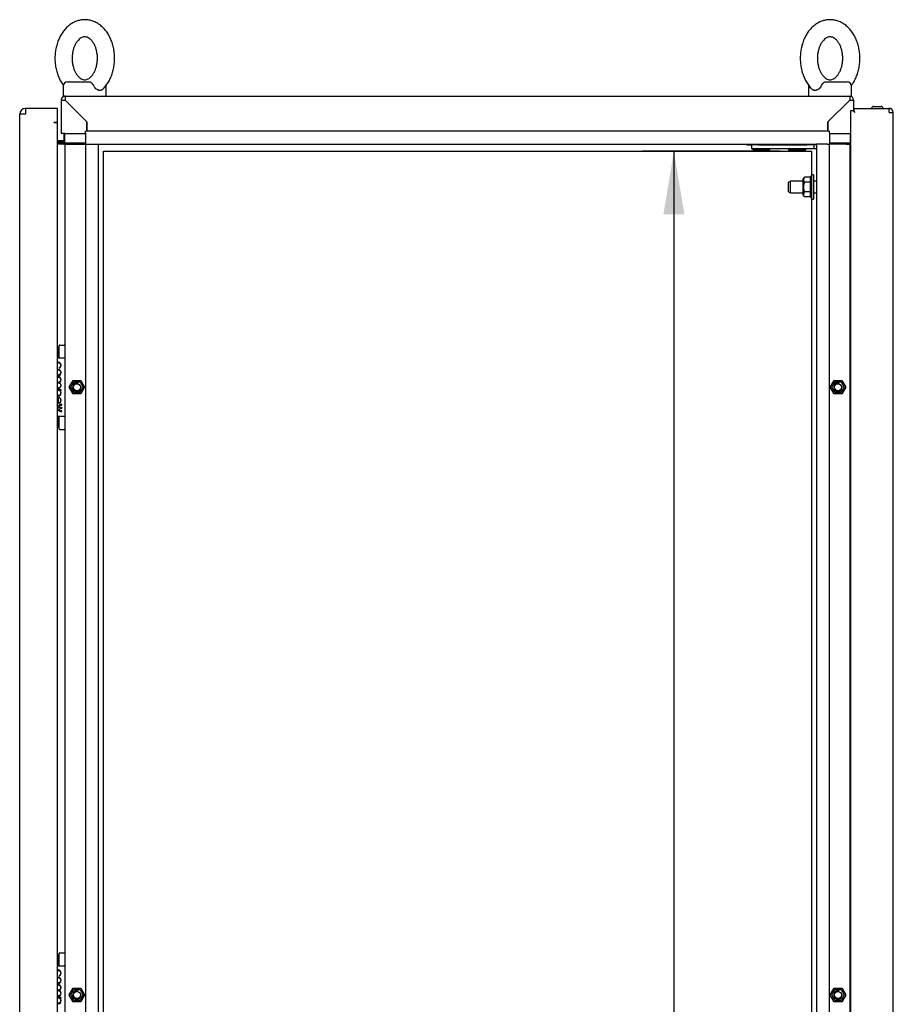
# Model space of a CAD drawing. Extents: x -15 to 412, y 11 to 308.
# Tile 4 of 11: x 153 to 191, y 172 to 215. Entities that reach past the tile are written whole.
import ezdxf
from ezdxf.lldxf.tags import DXFTag

# ---------------------------------------------------------------- set-up
doc = ezdxf.new("R2010")
doc.units = 0
doc.layers.get('0').update_dxf_attribs({"linetype": 'CONTINUOUS'})
for name, color, linetype in [('_TRANSLATION', 7, 'CONTINUOUS'), ('AE00100_03', 7, 'CONTINUOUS'), ('AE00198_03', 7, 'CONTINUOUS'), ('AE00217_25', 7, 'CONTINUOUS'), ('AE00219_00', 7, 'CONTINUOUS'), ('AE00219_03', 7, 'CONTINUOUS'), ('AE00224_00', 7, 'CONTINUOUS'), ('AE00368_00', 7, 'CONTINUOUS'), ('AE00500_10', 7, 'CONTINUOUS'), ('AE00715_01', 7, 'CONTINUOUS'), ('DV2__TRANSLATION', 7, 'CONTINUOUS'), ('F0000000_68', 7, 'CONTINUOUS'), ('F0000001_24', 7, 'CONTINUOUS'), ('F0000001_38', 7, 'CONTINUOUS'), ('M0000000_06', 7, 'CONTINUOUS'), ('M0000000_29', 7, 'CONTINUOUS'), ('M0000000_39', 7, 'CONTINUOUS'), ('M0000000_53', 7, 'CONTINUOUS'), ('M0000000_59', 7, 'CONTINUOUS'), ('M0000000_63', 7, 'CONTINUOUS')]:
    doc.layers.add(name, color=color, linetype=linetype)
doc.styles.add('SEACAD_ARIAL', font='arial.ttf')
doc.styles.add('SEACAD_ARIALI', font='ariali.ttf')
tags = doc.linetypes.add('CENTER2', pattern=[28.575, 19.05, -3.175, 3.175, -3.175]).pattern_tags.tags
tags[10:11] = [DXFTag(74, 4), DXFTag(75, 0), DXFTag(340, '0'), DXFTag(46, 0.0), DXFTag(50, 0.0), DXFTag(44, 0.0), DXFTag(45, 0.0)]
tags[8:9] = [DXFTag(74, 4), DXFTag(75, 0), DXFTag(340, '0'), DXFTag(46, 0.0), DXFTag(50, 0.0), DXFTag(44, 0.0), DXFTag(45, 0.0)]
tags[6:7] = [DXFTag(74, 4), DXFTag(75, 0), DXFTag(340, '0'), DXFTag(46, 0.0), DXFTag(50, 0.0), DXFTag(44, 0.0), DXFTag(45, 0.0)]
tags[4:5] = [DXFTag(74, 4), DXFTag(75, 0), DXFTag(340, '0'), DXFTag(46, 0.0), DXFTag(50, 0.0), DXFTag(44, 0.0), DXFTag(45, 0.0)]
doc.dimstyles.new('ISO', dxfattribs={"dimtxt": 2.75, "dimasz": 2.75, "dimexe": 1.375, "dimexo": 1.375, "dimgap": 0.6875, "dimtad": 1, "dimdec": 1, "dimlfac": 16, "dimtxsty": 'SEACAD_ARIAL', "dimblk1": '_SE_FILLED', "dimblk2": '_SE_FILLED', "dimsah": 1, "dimcen": 1.375, "dimazin": 3, "dimtfac": 0.7, "dimtdec": 3, "dimtmove": 0, "dimatfit": 3})

# ---------------------------------------------------------------- blocks, each defined once
blk = doc.blocks.new('SE1')
at = {"layer": 'AE00100_03', "color": 7, "linetype": 'CONTINUOUS'}
blk.add_line((189.984, 211.317), (190.321, 211.317), dxfattribs=at)
for centre, radius, start, end in [((189.984, 211.236), 0.0813, 90, 180), ((190.321, 211.236), 0.0812, 0, 90)]:
    blk.add_arc(centre, radius, start, end, dxfattribs=at)
at = {"layer": 'AE00198_03', "color": 7, "linetype": 'CONTINUOUS'}
for p, q in [((154.359, 200.782), (154.359, 200.329)), ((154.402, 200.782), (154.359, 200.782)), ((154.359, 197.767), (154.359, 197.314)), ((154.359, 197.314), (154.402, 197.314)), ((154.359, 174.22), (154.359, 173.767)), ((154.402, 174.22), (154.359, 174.22))]:
    blk.add_line(p, q, dxfattribs=at)
for centre, start, end in [((154.694, 200.412), 132.1747, 135.145), ((154.694, 197.684), 224.855, 227.8253), ((154.694, 173.849), 132.1747, 135.145)]:
    blk.add_arc(centre, 0.5, start, end, dxfattribs=at)
at = {"layer": 'AE00217_25', "color": 7, "linetype": 'CONTINUOUS'}
for p, q in [((186.357, 208.048), (186.277, 208.006)), ((186.277, 207.59), (186.277, 208.006)), ((186.357, 207.548), (186.357, 208.048)), ((186.902, 208.048), (186.357, 208.048)), ((187.496, 208.048), (187.371, 208.048)), ((186.277, 207.59), (186.357, 207.548)), ((186.357, 207.548), (186.902, 207.548)), ((187.371, 207.548), (187.496, 207.548))]:
    blk.add_line(p, q, dxfattribs=at)
at = {"layer": 'AE00219_00', "color": 7, "linetype": 'CONTINUOUS'}
for p, q in [((184.902, 209.673), (184.902, 209.642)), ((185.277, 209.642), (185.277, 209.673)), ((186.465, 209.673), (186.465, 209.642)), ((186.84, 209.642), (186.84, 209.673)), ((184.748, 209.486), (184.715, 209.454)), ((184.715, 209.454), (185.465, 209.454)), ((184.715, 209.454), (184.715, 209.423)), ((184.715, 209.423), (185.465, 209.423)), ((185.465, 209.454), (185.431, 209.486)), ((185.465, 209.423), (185.465, 209.454)), ((186.311, 209.486), (186.277, 209.454)), ((186.277, 209.454), (187.027, 209.454)), ((186.277, 209.454), (186.277, 209.423)), ((186.277, 209.423), (187.027, 209.423)), ((187.027, 209.454), (186.994, 209.486)), ((187.027, 209.423), (187.027, 209.454))]:
    blk.add_line(p, q, dxfattribs=at)
at = {"layer": 'AE00219_03', "color": 7, "linetype": 'CONTINUOUS'}
for p, q in [((190.852, 200.829), (190.84, 200.829)), ((190.852, 200.079), (190.852, 200.829)), ((190.84, 200.079), (190.852, 200.079)), ((190.852, 174.267), (190.84, 174.267)), ((190.852, 173.517), (190.852, 174.267)), ((190.84, 173.517), (190.852, 173.517))]:
    blk.add_line(p, q, dxfattribs=at)
at = {"layer": 'AE00224_00', "color": 7, "linetype": 'CONTINUOUS'}
for p, q in [((187.277, 208.329), (187.215, 208.173)), ((187.277, 208.329), (187.277, 207.267)), ((187.371, 208.329), (187.277, 208.329)), ((187.371, 208.329), (187.371, 207.267)), ((186.968, 208.231), (186.902, 208.142)), ((186.902, 208.142), (186.902, 207.455)), ((187.215, 208.231), (186.968, 208.231)), ((187.215, 208.015), (186.968, 208.015)), ((187.215, 208.231), (187.215, 208.123)), ((187.215, 208.123), (187.215, 208.015)), ((187.215, 208.015), (187.215, 207.798)), ((186.902, 207.455), (186.968, 207.365)), ((187.215, 207.582), (186.968, 207.582)), ((187.215, 207.798), (187.215, 207.582)), ((187.215, 207.582), (187.215, 207.473)), ((187.215, 207.473), (187.215, 207.365)), ((187.215, 207.423), (187.277, 207.267)), ((187.215, 207.365), (186.968, 207.365)), ((187.277, 207.267), (187.371, 207.267))]:
    blk.add_line(p, q, dxfattribs=at)
for points, knots in [([(186.968, 208.231), (186.942, 208.196), (186.926, 208.16), (186.925, 208.114), (186.926, 208.105), (186.93, 208.086), (186.933, 208.077), (186.944, 208.05), (186.955, 208.032), (186.968, 208.015)], [0, 0, 0, 0, 0.5, 0.5, 0.625, 0.625, 0.75, 0.75, 1, 1, 1, 1]), ([(186.968, 208.015), (186.955, 207.98), (186.944, 207.944), (186.933, 207.89), (186.93, 207.872), (186.926, 207.835), (186.925, 207.816), (186.925, 207.761), (186.929, 207.724), (186.944, 207.652), (186.955, 207.616), (186.968, 207.582)], [0, 0, 0, 0, 0.25, 0.25, 0.375, 0.375, 0.5, 0.5, 0.75, 0.75, 1, 1, 1, 1]), ([(186.968, 207.582), (186.942, 207.547), (186.926, 207.511), (186.925, 207.465), (186.926, 207.455), (186.93, 207.437), (186.933, 207.428), (186.944, 207.4), (186.955, 207.383), (186.968, 207.365)], [0, 0, 0, 0, 0.5, 0.5, 0.625, 0.625, 0.75, 0.75, 1, 1, 1, 1])]:
    blk.add_open_spline(points, degree=3, knots=knots, dxfattribs=at)
at = {"layer": 'AE00368_00', "color": 7, "linetype": 'CONTINUOUS'}
for p, q in [((184.452, 209.673), (184.452, 209.642)), ((184.452, 209.642), (184.654, 209.642)), ((185.727, 209.642), (185.727, 209.673)), ((186.015, 209.673), (186.015, 209.642)), ((187.29, 209.642), (187.29, 209.673))]:
    blk.add_line(p, q, dxfattribs=at)
for centre, radius, start, end in [((184.69, 209.686), 0.0437, 270, 343.3985), ((185.49, 209.686), 0.0438, 196.6015, 270), ((186.252, 209.686), 0.0437, 270, 343.3985), ((187.052, 209.686), 0.0437, 196.6015, 270)]:
    blk.add_arc(centre, radius, start, end, dxfattribs=at)
at = {"layer": 'AE00500_10', "color": 7, "linetype": 'CONTINUOUS'}
for p, q in [((188.965, 200.748), (188.996, 200.748)), ((188.996, 200.161), (188.965, 200.161)), ((154.845, 199.05), (155.013, 199.34)), ((154.913, 199.048), (155.048, 199.282)), ((155.016, 199.342), (155.351, 199.342)), ((155.048, 199.282), (155.319, 199.282)), ((155.319, 199.282), (155.454, 199.048)), ((155.354, 199.34), (155.522, 199.05)), ((188.095, 199.05), (188.263, 199.34)), ((188.163, 199.048), (188.298, 199.282)), ((188.266, 199.342), (188.601, 199.342)), ((188.298, 199.282), (188.569, 199.282)), ((188.569, 199.282), (188.704, 199.048)), ((188.604, 199.34), (188.772, 199.05)), ((155.013, 198.756), (154.845, 199.047)), ((155.048, 198.814), (154.913, 199.048)), ((155.319, 198.814), (155.048, 198.814)), ((155.454, 199.048), (155.319, 198.814)), ((155.522, 199.047), (155.354, 198.756)), ((188.263, 198.756), (188.095, 199.047)), ((188.298, 198.814), (188.163, 199.048)), ((188.569, 198.814), (188.298, 198.814)), ((188.704, 199.048), (188.569, 198.814)), ((188.772, 199.047), (188.604, 198.756)), ((155.351, 198.754), (155.016, 198.754)), ((188.601, 198.754), (188.266, 198.754)), ((188.965, 197.936), (188.996, 197.936)), ((188.996, 197.348), (188.965, 197.348)), ((188.965, 174.186), (188.996, 174.186)), ((188.996, 173.598), (188.965, 173.598)), ((154.845, 172.487), (155.013, 172.778)), ((154.913, 172.486), (155.048, 172.72)), ((155.016, 172.779), (155.351, 172.779)), ((155.048, 172.72), (155.319, 172.72)), ((155.319, 172.72), (155.454, 172.486)), ((155.354, 172.778), (155.522, 172.487)), ((188.095, 172.487), (188.263, 172.778)), ((188.163, 172.486), (188.298, 172.72)), ((188.266, 172.779), (188.601, 172.779)), ((188.298, 172.72), (188.569, 172.72)), ((188.569, 172.72), (188.704, 172.486)), ((188.604, 172.778), (188.772, 172.487)), ((155.013, 172.193), (154.845, 172.484)), ((155.048, 172.251), (154.913, 172.486)), ((155.351, 172.192), (155.016, 172.192)), ((155.319, 172.251), (155.048, 172.251)), ((155.454, 172.486), (155.319, 172.251)), ((155.522, 172.484), (155.354, 172.193)), ((188.263, 172.193), (188.095, 172.484)), ((188.298, 172.251), (188.163, 172.486)), ((188.601, 172.192), (188.266, 172.192)), ((188.569, 172.251), (188.298, 172.251)), ((188.704, 172.486), (188.569, 172.251)), ((188.772, 172.484), (188.604, 172.193))]:
    blk.add_line(p, q, dxfattribs=at)
for centre in [(155.184, 199.048), (188.434, 199.048), (155.184, 172.486), (188.434, 172.486)]:
    blk.add_circle(centre, 0.154, dxfattribs=at)
for centre, radius, start, end in [((155.016, 199.339), 0.00312, 90, 150), ((155.351, 199.339), 0.00312, 30, 90), ((188.266, 199.339), 0.00312, 90, 150), ((188.601, 199.339), 0.00312, 30, 90), ((154.848, 199.048), 0.00312, 150, 210), ((155.184, 199.048), 0.188, 75, 15), ((155.519, 199.048), 0.00312, 330, 30), ((188.098, 199.048), 0.00312, 150, 210), ((188.434, 199.048), 0.188, 75, 15), ((188.769, 199.048), 0.00312, 330, 30), ((155.016, 198.757), 0.00312, 210, 270), ((155.351, 198.757), 0.00312, 270, 330), ((188.266, 198.757), 0.00312, 210, 270), ((188.601, 198.757), 0.00312, 270, 330), ((155.184, 172.486), 0.188, 75, 15), ((155.016, 172.776), 0.00312, 90, 150), ((155.351, 172.776), 0.00312, 30, 90), ((188.434, 172.486), 0.188, 75, 15), ((188.266, 172.776), 0.00312, 90, 150), ((188.601, 172.776), 0.00312, 30, 90), ((154.848, 172.486), 0.00312, 150, 210), ((155.016, 172.195), 0.00312, 210, 270), ((155.351, 172.195), 0.00312, 270, 330), ((155.519, 172.486), 0.00312, 330, 30), ((188.098, 172.486), 0.00312, 150, 210), ((188.266, 172.195), 0.00312, 210, 270), ((188.601, 172.195), 0.00312, 270, 330), ((188.769, 172.486), 0.00312, 330, 30)]:
    blk.add_arc(centre, radius, start, end, dxfattribs=at)
at = {"layer": 'AE00715_01', "color": 7, "linetype": 'CONTINUOUS'}
for p, q in [((154.59, 212.204), (154.59, 211.767)), ((154.777, 212.392), (155.734, 212.392)), ((156.465, 211.767), (156.465, 212.204)), ((187.152, 212.204), (187.152, 211.767)), ((187.883, 212.392), (188.84, 212.392)), ((189.027, 211.767), (189.027, 212.204)), ((154.59, 211.767), (154.671, 211.767)), ((155.146, 211.767), (155.909, 211.767)), ((187.715, 211.767), (188.465, 211.767)), ((188.946, 211.767), (189.027, 211.767))]:
    blk.add_line(p, q, dxfattribs=at)
for centre, radius, start, end in [((154.777, 212.204), 0.188, 90, 180), ((156.277, 212.204), 0.187, 0, 10.7159), ((187.34, 212.204), 0.188, 169.1632, 180), ((188.84, 212.204), 0.188, 0, 90)]:
    blk.add_arc(centre, radius, start, end, dxfattribs=at)
for points, knots in [([(155.527, 215.111), (155.486, 215.109), (155.397, 215.106), (155.243, 215.076), (155.081, 215.015), (154.925, 214.929), (154.78, 214.817), (154.648, 214.681), (154.53, 214.524), (154.428, 214.346), (154.346, 214.152), (154.283, 213.945), (154.242, 213.729), (154.222, 213.508), (154.225, 213.285), (154.25, 213.064), (154.296, 212.849), (154.365, 212.643), (154.455, 212.448), (154.536, 212.318), (154.586, 212.249), (154.595, 212.237)], [0, 0, 0, 0, 0.0324688, 0.0817103, 0.1309693, 0.1806638, 0.2311178, 0.2824833, 0.334721, 0.3876417, 0.4409982, 0.4945765, 0.5482196, 0.6018923, 0.6556135, 0.7094267, 0.7633701, 0.8174893, 0.8717988, 0.9262341, 0.938276, 0.938276, 0.938276, 0.938276]), ([(156.307, 212.066), (156.308, 212.066), (156.354, 212.104), (156.44, 212.208), (156.554, 212.368), (156.651, 212.552), (156.728, 212.749), (156.785, 212.959), (156.82, 213.177), (156.834, 213.399), (156.825, 213.621), (156.794, 213.841), (156.742, 214.054), (156.667, 214.258), (156.572, 214.448), (156.457, 214.62), (156.323, 214.771), (156.174, 214.898), (156.013, 214.997), (155.844, 215.067), (155.677, 215.104), (155.578, 215.109), (155.527, 215.111)], [0, 0, 0, 0, 0.0003, 0.051908, 0.104348, 0.157406, 0.210835, 0.264434, 0.318079, 0.371756, 0.425491, 0.479328, 0.533309, 0.587474, 0.641824, 0.696256, 0.750538, 0.804344, 0.857317, 0.909208, 0.959992, 1, 1, 1, 1]), ([(188.09, 215.111), (188.048, 215.109), (187.96, 215.106), (187.806, 215.076), (187.643, 215.015), (187.488, 214.929), (187.343, 214.817), (187.21, 214.681), (187.092, 214.524), (186.991, 214.346), (186.908, 214.152), (186.846, 213.945), (186.804, 213.729), (186.785, 213.508), (186.787, 213.285), (186.812, 213.064), (186.859, 212.849), (186.927, 212.643), (187.017, 212.448), (187.127, 212.273), (187.229, 212.142), (187.292, 212.086), (187.312, 212.069)], [0, 0, 0, 0, 0.032464, 0.081698, 0.13095, 0.180637, 0.231083, 0.282441, 0.334671, 0.387583, 0.440932, 0.494502, 0.548137, 0.601801, 0.655515, 0.70932, 0.763255, 0.817366, 0.871667, 0.926094, 0.980444, 1, 1, 1, 1]), ([(189.022, 212.237), (189.054, 212.281), (189.122, 212.379), (189.213, 212.552), (189.291, 212.749), (189.347, 212.959), (189.383, 213.177), (189.396, 213.399), (189.388, 213.621), (189.357, 213.841), (189.304, 214.054), (189.23, 214.258), (189.134, 214.448), (189.019, 214.62), (188.886, 214.771), (188.737, 214.898), (188.575, 214.997), (188.406, 215.067), (188.239, 215.104), (188.141, 215.109), (188.09, 215.111)], [0.061659, 0.061659, 0.061659, 0.061659, 0.1044754, 0.1575253, 0.2109466, 0.2645383, 0.3181761, 0.3718448, 0.4255725, 0.4794018, 0.5333753, 0.5875328, 0.6418752, 0.6962987, 0.7505734, 0.804372, 0.8573374, 0.9092213, 0.9599974, 1, 1, 1, 1]), ([(155.527, 214.361), (155.539, 214.36), (155.571, 214.359), (155.631, 214.345), (155.707, 214.307), (155.784, 214.247), (155.861, 214.162), (155.932, 214.053), (155.992, 213.925), (156.039, 213.78), (156.07, 213.625), (156.083, 213.463), (156.078, 213.299), (156.056, 213.14), (156.017, 212.99), (155.963, 212.854), (155.898, 212.737), (155.825, 212.641), (155.749, 212.569), (155.673, 212.52), (155.598, 212.491), (155.523, 212.482), (155.448, 212.493), (155.368, 212.527), (155.291, 212.581), (155.213, 212.66), (155.139, 212.764), (155.076, 212.888), (155.026, 213.029), (154.991, 213.182), (154.973, 213.343), (154.974, 213.507), (154.992, 213.668), (155.027, 213.821), (155.077, 213.96), (155.139, 214.082), (155.211, 214.183), (155.287, 214.262), (155.363, 214.316), (155.438, 214.35), (155.492, 214.36), (155.521, 214.36), (155.527, 214.361)], [0, 0, 0, 0, 0.012206, 0.041216, 0.067088, 0.09154, 0.117568, 0.142935, 0.168121, 0.193304, 0.218557, 0.243885, 0.269242, 0.294563, 0.319769, 0.344816, 0.369702, 0.394506, 0.419381, 0.444696, 0.471189, 0.50022, 0.533643, 0.560123, 0.584864, 0.611217, 0.636694, 0.661896, 0.687071, 0.712304, 0.737616, 0.762971, 0.788312, 0.813551, 0.83864, 0.863562, 0.888372, 0.913208, 0.938362, 0.964467, 0.9927, 1, 1, 1, 1]), ([(188.09, 214.361), (188.101, 214.36), (188.134, 214.359), (188.194, 214.345), (188.269, 214.307), (188.347, 214.247), (188.423, 214.162), (188.495, 214.053), (188.555, 213.925), (188.601, 213.78), (188.632, 213.625), (188.645, 213.463), (188.641, 213.299), (188.618, 213.14), (188.579, 212.99), (188.526, 212.854), (188.461, 212.737), (188.388, 212.641), (188.311, 212.569), (188.235, 212.52), (188.161, 212.491), (188.086, 212.482), (188.01, 212.493), (187.931, 212.527), (187.853, 212.581), (187.775, 212.66), (187.702, 212.764), (187.638, 212.888), (187.588, 213.029), (187.554, 213.182), (187.536, 213.343), (187.536, 213.507), (187.554, 213.668), (187.589, 213.821), (187.64, 213.96), (187.702, 214.082), (187.773, 214.183), (187.849, 214.262), (187.926, 214.316), (188, 214.35), (188.055, 214.36), (188.083, 214.36), (188.09, 214.361)], [0, 0, 0, 0, 0.012206, 0.041216, 0.067088, 0.09154, 0.117568, 0.142935, 0.168121, 0.193304, 0.218557, 0.243885, 0.269242, 0.294563, 0.319769, 0.344816, 0.369702, 0.394506, 0.419381, 0.444696, 0.471189, 0.50022, 0.533643, 0.560123, 0.584864, 0.611217, 0.636694, 0.661896, 0.687071, 0.712304, 0.737616, 0.762971, 0.788312, 0.813551, 0.83864, 0.863562, 0.888372, 0.913208, 0.938362, 0.964467, 0.9927, 1, 1, 1, 1]), ([(155.734, 212.392), (155.742, 212.392), (155.75, 212.391), (155.766, 212.385), (155.774, 212.382), (155.791, 212.372), (155.799, 212.366), (155.815, 212.351), (155.823, 212.343), (155.84, 212.325), (155.848, 212.316), (155.864, 212.295), (155.872, 212.284), (155.894, 212.251), (155.909, 212.228), (155.921, 212.204)], [0, 0, 0, 0, 0.125, 0.125, 0.25, 0.25, 0.375, 0.375, 0.5, 0.5, 0.625, 0.625, 0.75, 0.75, 1, 1, 1, 1]), ([(156.307, 212.066), (156.3, 212.059), (156.292, 212.053), (156.275, 212.041), (156.266, 212.036), (156.246, 212.028), (156.235, 212.025), (156.213, 212.021), (156.202, 212.02), (156.179, 212.02), (156.167, 212.021), (156.142, 212.025), (156.13, 212.028), (156.105, 212.036), (156.093, 212.041), (156.068, 212.053), (156.056, 212.06), (156.019, 212.084), (155.997, 212.104), (155.965, 212.138), (155.955, 212.151), (155.937, 212.177), (155.929, 212.19), (155.921, 212.204)], [0.2578357, 0.2578357, 0.2578357, 0.2578357, 0.3125, 0.3125, 0.375, 0.375, 0.4375, 0.4375, 0.5, 0.5, 0.5625, 0.5625, 0.625, 0.625, 0.6875, 0.6875, 0.75, 0.75, 0.875, 0.875, 0.9375, 0.9375, 1, 1, 1, 1]), ([(187.696, 212.204), (187.681, 212.176), (187.663, 212.15), (187.621, 212.104), (187.598, 212.084), (187.562, 212.06), (187.549, 212.053), (187.525, 212.041), (187.512, 212.036), (187.487, 212.028), (187.475, 212.025), (187.451, 212.021), (187.439, 212.02), (187.415, 212.02), (187.404, 212.021), (187.382, 212.025), (187.371, 212.028), (187.351, 212.036), (187.342, 212.041), (187.325, 212.053), (187.317, 212.059), (187.309, 212.066)], [0, 0, 0, 0, 0.125, 0.125, 0.25, 0.25, 0.3125, 0.3125, 0.375, 0.375, 0.4375, 0.4375, 0.5, 0.5, 0.5625, 0.5625, 0.625, 0.625, 0.6875, 0.6875, 0.745064, 0.745064, 0.745064, 0.745064]), ([(187.696, 212.204), (187.708, 212.228), (187.722, 212.251), (187.745, 212.284), (187.753, 212.295), (187.769, 212.315), (187.777, 212.325), (187.794, 212.343), (187.802, 212.351), (187.818, 212.365), (187.826, 212.372), (187.843, 212.382), (187.851, 212.385), (187.867, 212.391), (187.875, 212.392), (187.883, 212.392)], [0, 0, 0, 0, 0.25, 0.25, 0.375, 0.375, 0.5, 0.5, 0.625, 0.625, 0.75, 0.75, 0.875, 0.875, 1, 1, 1, 1])]:
    blk.add_open_spline(points, degree=3, knots=knots, dxfattribs=at)
at = {"layer": 'DV2__TRANSLATION', "color": 7, "linetype": 'CENTER2'}
for p, q in [((156.34, 209.361), (187.277, 209.361)), ((156.34, 101.236), (156.34, 209.361)), ((187.277, 209.361), (187.277, 101.236))]:
    blk.add_line(p, q, dxfattribs=at)
at = {"layer": 'F0000000_68', "color": 7, "linetype": 'CONTINUOUS'}
for p, q in [((188.996, 211.142), (189.09, 211.142)), ((188.996, 99.454), (188.996, 211.142)), ((189.09, 211.142), (189.171, 211.061)), ((189.121, 211.236), (189.121, 211.111)), ((189.121, 211.236), (190.664, 211.236)), ((189.121, 211.111), (189.171, 211.061)), ((190.665, 211.236), (190.664, 211.236)), ((190.665, 211.061), (190.84, 211.061)), ((190.84, 99.536), (190.84, 211.061))]:
    blk.add_line(p, q, dxfattribs=at)
for centre, radius, start, end in [((181.035, 211.079), 9.63, 359.8886, 0.9299), ((190.665, 211.061), 0.175, 0, 90)]:
    blk.add_arc(centre, radius, start, end, dxfattribs=at)
at = {"layer": 'F0000001_24', "color": 7, "linetype": 'CONTINUOUS'}
for p, q in [((154.402, 200.848), (154.402, 200.861)), ((154.402, 200.337), (154.402, 200.848)), ((154.434, 200.892), (154.621, 200.892)), ((154.652, 200.861), (154.652, 200.848)), ((154.652, 200.848), (154.652, 200.337)), ((154.34, 200.329), (154.621, 200.329)), ((154.402, 200.329), (154.402, 200.337)), ((154.652, 200.337), (154.652, 200.298)), ((154.652, 200.298), (154.652, 197.798)), ((154.406, 199.9), (154.405, 199.9)), ((154.405, 199.9), (154.405, 199.882)), ((154.405, 199.882), (154.408, 199.883)), ((154.359, 199.508), (154.34, 199.508)), ((154.34, 199.491), (154.359, 199.491)), ((154.358, 199.258), (154.34, 199.258)), ((154.34, 199.241), (154.357, 199.241)), ((154.36, 199.008), (154.34, 199.008)), ((154.34, 198.991), (154.359, 198.991)), ((154.493, 198.936), (154.34, 198.936)), ((154.34, 198.917), (154.378, 198.917)), ((154.429, 198.917), (154.493, 198.917)), ((154.493, 198.917), (154.493, 198.936)), ((154.356, 198.597), (154.356, 198.349)), ((154.375, 198.365), (154.375, 198.597)), ((154.356, 198.349), (154.357, 198.348)), ((154.357, 198.348), (154.371, 198.348)), ((154.527, 198.268), (154.527, 198.302)), ((154.527, 197.987), (154.527, 198.021)), ((154.621, 197.767), (154.34, 197.767)), ((154.402, 197.759), (154.402, 197.767)), ((154.402, 197.249), (154.402, 197.759)), ((154.652, 197.798), (154.652, 197.759)), ((154.652, 197.759), (154.652, 197.249)), ((154.402, 197.236), (154.402, 197.249)), ((154.434, 197.204), (154.621, 197.204)), ((154.652, 197.249), (154.652, 197.236)), ((154.402, 174.285), (154.402, 174.298)), ((154.402, 173.774), (154.402, 174.285)), ((154.434, 174.329), (154.621, 174.329)), ((154.652, 174.298), (154.652, 174.285)), ((154.652, 174.285), (154.652, 173.774)), ((154.34, 173.767), (154.621, 173.767)), ((154.402, 173.767), (154.402, 173.774)), ((154.652, 173.774), (154.652, 173.736)), ((154.652, 173.736), (154.652, 171.236)), ((154.406, 173.338), (154.405, 173.337)), ((154.405, 173.337), (154.405, 173.32)), ((154.405, 173.32), (154.408, 173.321)), ((154.359, 172.945), (154.34, 172.945)), ((154.34, 172.929), (154.359, 172.929)), ((154.358, 172.695), (154.34, 172.695)), ((154.34, 172.678), (154.357, 172.678)), ((154.36, 172.445), (154.34, 172.445)), ((154.34, 172.429), (154.359, 172.429)), ((154.493, 172.373), (154.34, 172.373)), ((154.34, 172.355), (154.378, 172.355)), ((154.429, 172.355), (154.493, 172.355)), ((154.493, 172.355), (154.493, 172.373))]:
    blk.add_line(p, q, dxfattribs=at)
blk.add_circle((154.487, 198.144), 0.0385, dxfattribs=at)
for centre, radius, start, end in [((154.434, 200.861), 0.0312, 90, 180), ((154.621, 200.861), 0.0312, 0, 90), ((154.621, 200.298), 0.0312, 0, 90), ((154.242, 198.133), 0.143, 313.1112, 335.4085), ((154.502, 198.156), 0.143, 131.3534, 155.4085), ((154.621, 197.798), 0.0312, 270, 0), ((154.434, 197.236), 0.0313, 180, 270), ((154.621, 197.236), 0.0313, 270, 0), ((154.434, 174.298), 0.0312, 90, 180), ((154.621, 174.298), 0.0312, 0, 90), ((154.621, 173.736), 0.0312, 0, 90)]:
    blk.add_arc(centre, radius, start, end, dxfattribs=at)
for points, knots in [([(154.408, 199.883), (154.47, 199.904), (154.492, 199.964), (154.492, 200.008), (154.492, 200.075), (154.446, 200.142), (154.359, 200.142), (154.352, 200.142), (154.346, 200.142), (154.34, 200.141)], [0, 0, 0, 0, 0.2499787, 0.2499787, 0.2499787, 0.4999858, 0.4999858, 0.4999858, 0.518742, 0.518742, 0.518742, 0.518742]), ([(154.349, 200.125), (154.353, 200.125), (154.356, 200.125), (154.359, 200.125), (154.439, 200.125), (154.475, 200.065), (154.475, 200.008)], [0.6512822, 0.6512822, 0.6512822, 0.6512822, 0.6652315, 0.6652315, 0.6652315, 1, 1, 1, 1]), ([(154.339, 199.808), (154.346, 199.809), (154.352, 199.81), (154.359, 199.81), (154.439, 199.81), (154.475, 199.749), (154.475, 199.693), (154.475, 199.637), (154.439, 199.576), (154.359, 199.576)], [0.4783249, 0.4783249, 0.4783249, 0.4783249, 0.5, 0.5, 0.5, 0.75, 0.75, 0.75, 1, 1, 1, 1]), ([(154.492, 199.693), (154.492, 199.759), (154.446, 199.826), (154.359, 199.826), (154.352, 199.826), (154.346, 199.826), (154.34, 199.825)], [0, 0, 0, 0, 0.3333333, 0.3333333, 0.3333333, 0.3583413, 0.3583413, 0.3583413, 0.3583413]), ([(154.34, 199.561), (154.346, 199.56), (154.352, 199.56), (154.359, 199.56), (154.45, 199.56), (154.492, 199.629), (154.492, 199.693)], [0.4183676, 0.4183676, 0.4183676, 0.4183676, 0.5, 0.5, 0.5, 1, 1, 1, 1]), ([(154.357, 199.241), (154.438, 199.241), (154.474, 199.18), (154.474, 199.124), (154.473, 199.068), (154.437, 199.009), (154.36, 199.008)], [0, 0, 0, 0, 0.670744, 0.670744, 0.670744, 1, 1, 1, 1]), ([(154.359, 199.491), (154.439, 199.491), (154.475, 199.431), (154.475, 199.374), (154.475, 199.318), (154.438, 199.257), (154.358, 199.258)], [0, 0, 0, 0, 0.333291, 0.333291, 0.333291, 1, 1, 1, 1]), ([(154.409, 199.249), (154.47, 199.271), (154.492, 199.33), (154.492, 199.374), (154.492, 199.441), (154.446, 199.508), (154.359, 199.508)], [0, 0, 0, 0, 0.500028, 0.500028, 0.500028, 1, 1, 1, 1]), ([(154.378, 198.917), (154.445, 198.908), (154.475, 198.853), (154.475, 198.802), (154.475, 198.746), (154.439, 198.685), (154.359, 198.685)], [0, 0, 0, 0, 0.5, 0.5, 0.5, 1, 1, 1, 1]), ([(154.34, 198.67), (154.346, 198.669), (154.352, 198.669), (154.359, 198.669), (154.45, 198.669), (154.492, 198.738), (154.492, 198.802)], [0.4183715, 0.4183715, 0.4183715, 0.4183715, 0.5, 0.5, 0.5, 1, 1, 1, 1]), ([(154.492, 198.48), (154.492, 198.547), (154.446, 198.614), (154.359, 198.614), (154.352, 198.614), (154.346, 198.614), (154.34, 198.613)], [0, 0, 0, 0, 0.3336663, 0.3336663, 0.3336663, 0.3587055, 0.3587055, 0.3587055, 0.3587055]), ([(154.375, 198.597), (154.444, 198.589), (154.475, 198.533), (154.475, 198.48), (154.475, 198.428), (154.444, 198.373), (154.375, 198.365)], [0, 0, 0, 0, 0.5, 0.5, 0.5, 1, 1, 1, 1]), ([(154.372, 198.073), (154.399, 198.014), (154.459, 197.986), (154.516, 197.986), (154.52, 197.986), (154.523, 197.986), (154.527, 197.987)], [0, 0, 0, 0, 0.5, 0.5, 0.5, 1, 1, 1, 1]), ([(154.527, 198.021), (154.523, 198.02), (154.52, 198.02), (154.516, 198.02), (154.456, 198.02), (154.392, 198.059), (154.392, 198.144), (154.392, 198.183), (154.405, 198.215), (154.43, 198.237), (154.453, 198.257), (154.484, 198.268), (154.517, 198.268), (154.52, 198.268), (154.524, 198.268), (154.527, 198.268)], [0, 0, 0, 0, 0.2, 0.2, 0.2, 0.4, 0.4, 0.4, 0.6, 0.6, 0.6, 0.8, 0.8, 0.8, 1, 1, 1, 1]), ([(154.527, 198.302), (154.524, 198.302), (154.52, 198.302), (154.517, 198.302), (154.475, 198.302), (154.437, 198.288), (154.408, 198.263)], [0, 0, 0, 0, 0.5, 0.5, 0.5, 1, 1, 1, 1]), ([(154.408, 173.321), (154.47, 173.342), (154.492, 173.401), (154.492, 173.446), (154.492, 173.512), (154.446, 173.58), (154.359, 173.58), (154.352, 173.58), (154.346, 173.579), (154.34, 173.578)], [0, 0, 0, 0, 0.2499787, 0.2499787, 0.2499787, 0.4999858, 0.4999858, 0.4999858, 0.518742, 0.518742, 0.518742, 0.518742]), ([(154.349, 173.563), (154.353, 173.563), (154.356, 173.563), (154.359, 173.563), (154.439, 173.563), (154.475, 173.502), (154.475, 173.446)], [0.6512822, 0.6512822, 0.6512822, 0.6512822, 0.6652315, 0.6652315, 0.6652315, 1, 1, 1, 1]), ([(154.339, 173.246), (154.346, 173.247), (154.352, 173.247), (154.359, 173.247), (154.439, 173.247), (154.475, 173.186), (154.475, 173.13), (154.475, 173.074), (154.439, 173.014), (154.359, 173.014)], [0.4783249, 0.4783249, 0.4783249, 0.4783249, 0.5, 0.5, 0.5, 0.75, 0.75, 0.75, 1, 1, 1, 1]), ([(154.492, 173.13), (154.492, 173.197), (154.446, 173.264), (154.359, 173.264), (154.352, 173.264), (154.346, 173.264), (154.34, 173.263)], [0, 0, 0, 0, 0.3333333, 0.3333333, 0.3333333, 0.3583413, 0.3583413, 0.3583413, 0.3583413]), ([(154.34, 172.998), (154.346, 172.998), (154.352, 172.997), (154.359, 172.997), (154.45, 172.997), (154.492, 173.066), (154.492, 173.13)], [0.4183676, 0.4183676, 0.4183676, 0.4183676, 0.5, 0.5, 0.5, 1, 1, 1, 1]), ([(154.357, 172.678), (154.438, 172.678), (154.474, 172.617), (154.474, 172.561), (154.473, 172.506), (154.437, 172.446), (154.36, 172.445)], [0, 0, 0, 0, 0.670744, 0.670744, 0.670744, 1, 1, 1, 1]), ([(154.359, 172.929), (154.439, 172.929), (154.475, 172.868), (154.475, 172.812), (154.475, 172.755), (154.438, 172.695), (154.358, 172.695)], [0, 0, 0, 0, 0.333291, 0.333291, 0.333291, 1, 1, 1, 1]), ([(154.409, 172.687), (154.47, 172.709), (154.492, 172.767), (154.492, 172.812), (154.492, 172.878), (154.446, 172.945), (154.359, 172.945)], [0, 0, 0, 0, 0.500028, 0.500028, 0.500028, 1, 1, 1, 1]), ([(154.34, 172.107), (154.346, 172.107), (154.352, 172.106), (154.359, 172.106), (154.45, 172.106), (154.492, 172.175), (154.492, 172.239)], [0.4183715, 0.4183715, 0.4183715, 0.4183715, 0.5, 0.5, 0.5, 1, 1, 1, 1]), ([(154.378, 172.355), (154.445, 172.346), (154.475, 172.29), (154.475, 172.239), (154.475, 172.183), (154.439, 172.123), (154.359, 172.123)], [0, 0, 0, 0, 0.5, 0.5, 0.5, 1, 1, 1, 1])]:
    blk.add_open_spline(points, degree=3, knots=knots, dxfattribs=at)
for points in [[(154.475, 200.008), (154.475, 199.971), (154.457, 199.92), (154.406, 199.9)], [(154.359, 199.576), (154.352, 199.576), (154.346, 199.577), (154.339, 199.578)], [(154.492, 199.125), (154.492, 199.169), (154.47, 199.228), (154.409, 199.249)], [(154.359, 198.991), (154.446, 198.991), (154.492, 199.058), (154.492, 199.125)], [(154.492, 198.802), (154.492, 198.851), (154.468, 198.894), (154.429, 198.917)], [(154.359, 198.685), (154.352, 198.685), (154.346, 198.686), (154.339, 198.687)], [(154.339, 198.596), (154.345, 198.597), (154.351, 198.597), (154.356, 198.597)], [(154.371, 198.348), (154.454, 198.354), (154.492, 198.419), (154.492, 198.48)], [(154.372, 198.215), (154.365, 198.231), (154.356, 198.244), (154.345, 198.255)], [(154.475, 173.446), (154.475, 173.408), (154.457, 173.358), (154.406, 173.338)], [(154.359, 173.014), (154.352, 173.014), (154.346, 173.014), (154.339, 173.015)], [(154.359, 172.429), (154.446, 172.429), (154.492, 172.496), (154.492, 172.562)], [(154.492, 172.562), (154.492, 172.607), (154.47, 172.665), (154.409, 172.687)], [(154.492, 172.239), (154.492, 172.288), (154.468, 172.332), (154.429, 172.355)], [(154.359, 172.123), (154.352, 172.123), (154.346, 172.123), (154.339, 172.124)]]:
    blk.add_open_spline(points, degree=3, dxfattribs=at)
at = {"layer": 'F0000001_38', "color": 7, "linetype": 'CONTINUOUS'}
for p, q in [((152.684, 99.611), (152.684, 210.986)), ((152.934, 210.986), (152.684, 210.986)), ((152.934, 211.236), (152.935, 211.236)), ((154.34, 211.236), (152.935, 211.236)), ((154.34, 210.986), (154.34, 211.236)), ((154.34, 210.611), (154.34, 210.986)), ((154.177, 210.611), (154.177, 210.611)), ((154.177, 210.611), (154.34, 210.611)), ((154.184, 210.611), (154.177, 210.611)), ((154.34, 210.611), (154.184, 210.611)), ((154.34, 99.986), (154.34, 210.611))]:
    blk.add_line(p, q, dxfattribs=at)
for centre, radius, start, end in [((152.934, 210.986), 0.25, 90.0021, 179.9979), ((175.125, 211), 22.192, 179.3908, 180.0363)]:
    blk.add_arc(centre, radius, start, end, dxfattribs=at)
at = {"layer": 'M0000000_06', "color": 7, "linetype": 'CONTINUOUS'}
for p, q in [((154.605, 210.142), (154.605, 209.736)), ((154.652, 209.736), (154.652, 210.142)), ((188.965, 210.142), (188.965, 209.736)), ((154.605, 209.736), (154.605, 209.673)), ((154.605, 209.736), (154.809, 209.736)), ((154.605, 209.673), (154.809, 209.673)), ((154.809, 209.736), (155.559, 209.736)), ((154.809, 209.673), (155.559, 209.673)), ((188.059, 209.736), (188.809, 209.736)), ((188.809, 209.673), (188.059, 209.673)), ((188.809, 209.736), (188.996, 209.736)), ((188.809, 209.673), (188.996, 209.673))]:
    blk.add_line(p, q, dxfattribs=at)
at = {"layer": 'M0000000_29', "color": 7, "linetype": 'CONTINUOUS'}
for p, q in [((154.571, 209.673), (154.34, 209.673)), ((154.605, 209.673), (154.571, 209.673)), ((154.652, 209.673), (154.652, 200.861)), ((155.559, 209.673), (155.637, 209.673)), ((155.559, 209.673), (155.559, 100.923)), ((155.637, 209.673), (155.89, 209.673)), ((155.89, 209.673), (156.121, 209.673)), ((156.121, 100.923), (156.121, 209.673)), ((187.496, 209.673), (187.496, 100.923)), ((187.727, 209.673), (187.496, 209.673)), ((187.98, 209.673), (187.727, 209.673)), ((187.98, 209.673), (188.059, 209.673)), ((188.059, 100.923), (188.059, 209.673)), ((188.965, 100.923), (188.965, 209.673)), ((154.652, 197.236), (154.652, 174.298))]:
    blk.add_line(p, q, dxfattribs=at)
at = {"layer": 'M0000000_39', "color": 7, "linetype": 'CONTINUOUS'}
for p, q in [((155.559, 210.157), (155.559, 210.236)), ((188.059, 210.236), (155.559, 210.236)), ((155.559, 210.157), (155.559, 209.904)), ((188.059, 210.157), (188.059, 210.236)), ((188.059, 210.157), (188.059, 209.904)), ((155.559, 209.904), (155.559, 209.673)), ((156.121, 209.673), (187.496, 209.673)), ((188.059, 209.904), (188.059, 209.673))]:
    blk.add_line(p, q, dxfattribs=at)
at = {"layer": 'M0000000_53', "color": 7, "linetype": 'CONTINUOUS'}
for p, q in [((154.34, 209.829), (154.527, 209.829)), ((154.527, 209.754), (154.34, 209.754)), ((154.34, 209.748), (154.527, 209.748)), ((154.527, 209.829), (154.527, 209.754)), ((154.527, 209.748), (154.605, 209.748)), ((154.527, 209.748), (154.527, 209.673))]:
    blk.add_line(p, q, dxfattribs=at)
for radius, end in [(0.125, 308.6822), (0.2, 292.9934)]:
    blk.add_arc((154.527, 209.954), radius, 270, end, dxfattribs=at)
at = {"layer": 'M0000000_59', "color": 7, "linetype": 'CONTINUOUS'}
for p, q in [((184.652, 209.642), (184.652, 209.486)), ((184.965, 209.642), (184.654, 209.642)), ((184.965, 209.642), (187.09, 209.642)), ((187.402, 209.642), (187.09, 209.642)), ((187.402, 209.486), (187.402, 209.642)), ((187.496, 209.642), (187.402, 209.642)), ((184.652, 209.486), (184.965, 209.486)), ((184.965, 209.486), (187.09, 209.486)), ((187.09, 209.486), (187.402, 209.486)), ((187.402, 209.486), (187.496, 209.486))]:
    blk.add_line(p, q, dxfattribs=at)
at = {"layer": 'M0000000_63', "color": 7, "linetype": 'CONTINUOUS'}
for p, q in [((154.671, 211.767), (155.146, 211.767)), ((155.909, 211.767), (187.708, 211.767)), ((188.472, 211.767), (188.946, 211.767)), ((154.496, 211.592), (154.496, 210.142)), ((154.671, 211.592), (155.622, 210.641)), ((154.671, 211.591), (154.671, 211.592)), ((155.621, 210.641), (154.671, 211.591)), ((187.995, 210.641), (188.946, 211.592)), ((188.946, 211.591), (187.996, 210.641)), ((188.946, 211.591), (188.946, 211.592)), ((189.121, 211.111), (189.121, 211.592)), ((155.621, 210.236), (155.621, 210.641)), ((155.622, 210.641), (155.622, 210.236)), ((187.995, 210.236), (187.995, 210.641)), ((187.996, 210.641), (187.996, 210.236)), ((154.671, 210.142), (154.496, 210.142)), ((154.671, 210.142), (155.559, 210.142)), ((188.059, 210.142), (188.946, 210.142)), ((188.996, 210.142), (188.946, 210.142))]:
    blk.add_line(p, q, dxfattribs=at)
for centre, radius, start, end in [((188.946, 211.592), 0.175, 4.2591, 90), ((154.62, 211.605), 0.123, 178.2792, 186.0924), ((154.656, 221.733), 10.142, 269.1032, 270.0851), ((188.956, 222.465), 10.875, 269.9482, 270.8703), ((188.906, 211.611), 0.215, 354.9689, 358.9547)]:
    blk.add_arc(centre, radius, start, end, dxfattribs=at)
for points, knots in [([(154.671, 211.767), (154.67, 211.767), (154.667, 211.767), (154.661, 211.767), (154.654, 211.766), (154.645, 211.765), (154.634, 211.763), (154.62, 211.76), (154.604, 211.754), (154.588, 211.746), (154.574, 211.738), (154.56, 211.727), (154.547, 211.716), (154.536, 211.703), (154.525, 211.689), (154.516, 211.674), (154.509, 211.659), (154.504, 211.645), (154.501, 211.634), (154.499, 211.626), (154.498, 211.618), (154.497, 211.611), (154.497, 211.607), (154.497, 211.606)], [0, 0, 0, 0, 0.0156294, 0.0312587, 0.0625152, 0.0937715, 0.1250279, 0.1875219, 0.2500159, 0.3125099, 0.3750038, 0.4374978, 0.4999918, 0.5624857, 0.6249797, 0.6874736, 0.7499676, 0.8124616, 0.843718, 0.8749744, 0.9062308, 0.9374872, 0.9478074, 0.9478074, 0.9478074, 0.9478074]), ([(154.671, 211.767), (154.671, 211.767), (154.671, 211.762), (154.671, 211.745), (154.671, 211.732), (154.671, 211.699), (154.671, 211.68), (154.671, 211.638), (154.671, 211.615), (154.671, 211.592)], [0, 0, 0, 0, 0.25, 0.25, 0.5, 0.5, 0.75, 0.75, 1, 1, 1, 1]), ([(188.946, 211.767), (188.946, 211.767), (188.946, 211.767), (188.946, 211.767), (188.946, 211.766), (188.946, 211.765), (188.946, 211.763), (188.946, 211.76), (188.946, 211.754), (188.946, 211.746), (188.946, 211.738), (188.946, 211.727), (188.946, 211.716), (188.946, 211.703), (188.946, 211.689), (188.946, 211.674), (188.946, 211.659), (188.946, 211.643), (188.946, 211.629), (188.946, 211.618), (188.946, 211.609), (188.946, 211.602), (188.946, 211.596), (188.946, 211.593), (188.946, 211.592)], [0, 0, 0, 0, 0.015632, 0.031264, 0.062522, 0.093779, 0.125036, 0.187528, 0.25002, 0.312514, 0.37501, 0.437506, 0.5, 0.562494, 0.62499, 0.687486, 0.74998, 0.812472, 0.874964, 0.906221, 0.937478, 0.968736, 0.984368, 1, 1, 1, 1])]:
    blk.add_open_spline(points, degree=3, knots=knots, dxfattribs=at)
blk = doc.blocks.new('DMBLK141')
at = {"layer": '_TRANSLATION', "linetype": 'CONTINUOUS'}
for points in [[(180.808, 206.611), (181.725, 206.611), (181.266, 209.361)], [(180.808, 103.986), (181.266, 101.236), (181.725, 103.986)]]:
    blk.add_hatch(color=7, dxfattribs=at).paths.add_polyline_path(points)
at = {"layer": '_TRANSLATION', "color": 7, "linetype": 'CONTINUOUS'}
for p, q in [((185.902, 209.361), (179.891, 209.361)), ((181.266, 209.361), (181.266, 101.236)), ((185.902, 101.236), (179.891, 101.236))]:
    blk.add_line(p, q, dxfattribs=at)
at = {"layer": '_TRANSLATION', "color": 7, "linetype": 'CONTINUOUS', "style": 'SEACAD_ARIALI'}
blk.add_text('1730', height=2.75, rotation=90, dxfattribs=at).set_placement((180.579, 151.02))
blk = doc.blocks.new('_SE_FILLED')
at = {"color": 0}
blk.add_line((0, 0), (-1, 0), dxfattribs=at)
blk.add_solid([(0, 0), (-1, -0.1665), (-1, 0.1665), (0, 0)], dxfattribs=at)

msp = doc.modelspace()

# ---------------------------------------------------------------- block references
at = {"layer": '_TRANSLATION'}
msp.add_blockref('SE1', (0, 0), dxfattribs=at)

# ---------------------------------------------------------------- dimensions: what is measured, and where the dimension line sits
at = {"layer": '_TRANSLATION', "color": 7, "linetype": 'CONTINUOUS'}
dim = msp.add_linear_dim(base=(181.2663, 209.3606), p1=(187.2773, 209.3606), p2=(187.2773, 101.2356), angle=270, text='\\A1;<>', dimstyle='ISO', dxfattribs=at)
dim.commit()
dim.dimension.update_dxf_attribs({"geometry": 'DMBLK141', "text_midpoint": (181.2663, 155.2981), "dimtype": 161})

doc.saveas('drawing.dxf')
